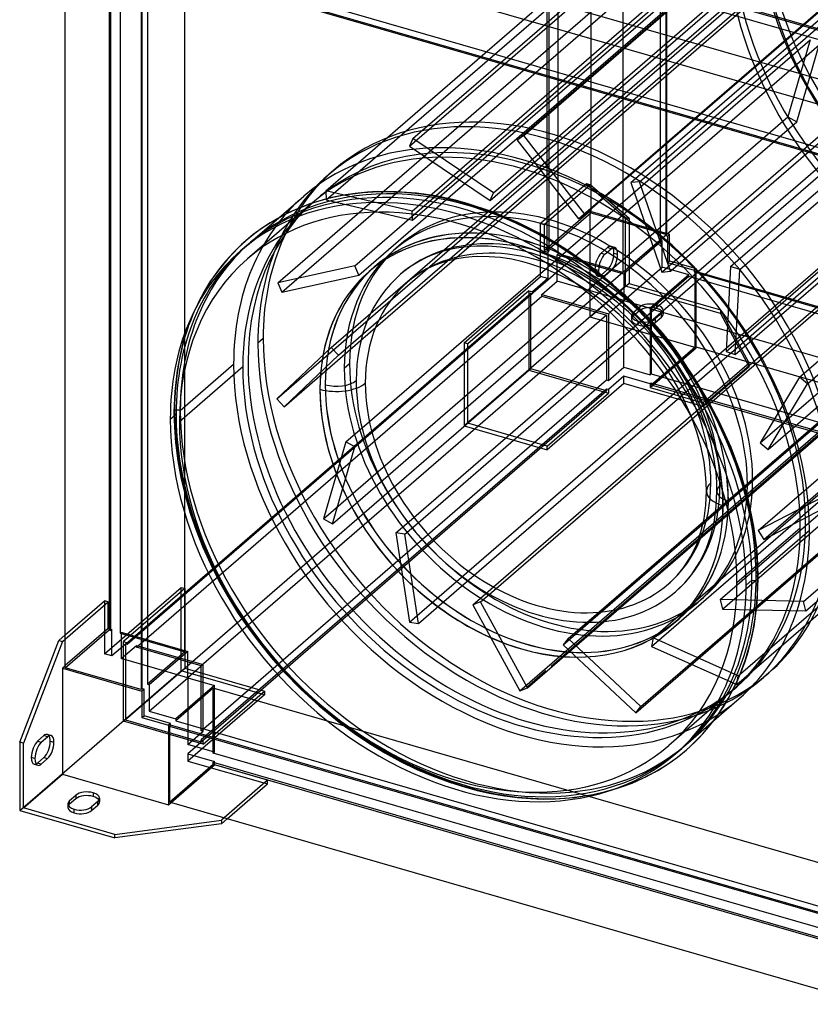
# Model space of a CAD drawing. Header units: millimetres. Extents: x -362 to 362, y -406 to 387.
# Tile 1 of 3: x -362 to 13, y -371 to 95. Entities that reach past the tile are written whole.
import ezdxf

# ---------------------------------------------------------------- set-up
doc = ezdxf.new("R2010")
doc.units = ezdxf.units.MM
doc.layers.add('MAIN-1', color=7, linetype='Continuous')
doc.layers.add('MAIN-2', color=7, linetype='Continuous')

msp = doc.modelspace()

# ---------------------------------------------------------------- linework, layer by layer
at = {"layer": 'MAIN-1'}
for p, q in [((-270.03, 173.79), (61.78, 78.01)), ((41.28, 59.96), (-290.78, 155.82)), ((-340.14, -211.85), (-340.14, 120.13)), ((-290.78, 119.88), (41.28, 24.02)), ((-304.2, 109.75), (-304.2, -222.22)), ((-303.7, -221.79), (-303.7, 109.76)), ((-239.01, 1.36), (-227.11, 11.67)), ((-219, 9.61), (-224.28, 7.93)), ((-213.8, 10.97), (-219, 9.61)), ((-208.4, 12.08), (-213.8, 10.97)), ((-202.82, 12.93), (-208.4, 12.08)), ((-197.05, 13.51), (-202.82, 12.93)), ((-192.28, 13.78), (-197.05, 13.51)), ((-183.18, 13.75), (-192.28, 13.78)), ((-173.71, 13.03), (-183.18, 13.75)), ((-164.62, 11.7), (-173.71, 13.03)), ((-155.29, 9.7), (-164.62, 11.7)), ((-149.7, 8.2), (-155.29, 9.7)), ((-229.35, 6), (-234.22, 3.83)), ((-224.28, 7.93), (-229.35, 6)), ((-137.76, 4.24), (-149.7, 8.2)), ((-238.89, 1.43), (-243.09, -1.03)), ((-234.22, 3.83), (-238.89, 1.43)), ((-125.72, -0.82), (-137.76, 4.24)), ((-247.11, -3.67), (-250.97, -6.51)), ((-243.09, -1.03), (-247.11, -3.67)), ((-114.04, -6.78), (-125.72, -0.82)), ((-250.97, -6.51), (-254.66, -9.55)), ((-102.51, -13.74), (-114.04, -6.78)), ((-258.26, -12.84), (-263.36, -18.18)), ((-254.67, -9.55), (-258.26, -12.84)), ((-257.11, -14.31), (-254.36, -11.93)), ((-91.44, -21.52), (-102.51, -13.74)), ((-263.36, -18.18), (-268.09, -24)), ((-193.16, -50.59), (-155.92, -18.35)), ((-156.59, -18.5), (-159.4, -19.22)), ((-153.65, -17.9), (-156.59, -18.5)), ((-150.58, -17.44), (-153.65, -17.9)), ((-147.43, -17.14), (-150.58, -17.44)), ((-144.73, -17), (-147.43, -17.14)), ((-139.4, -17.05), (-144.73, -17)), ((-133.98, -17.5), (-139.4, -17.05)), ((-128.66, -18.31), (-133.98, -17.5)), ((-123.45, -19.46), (-128.66, -18.31)), ((-196.08, -95.22), (-112.61, -22.93)), ((-191.7, -47.27), (-159.27, -19.18)), ((-167.45, -22.25), (-169.89, -23.5)), ((-164.89, -21.12), (-167.45, -22.25)), ((-162.21, -20.11), (-164.89, -21.12)), ((-159.4, -19.22), (-162.21, -20.11)), ((-120.03, -20.4), (-123.45, -19.46)), ((-112.53, -22.96), (-120.03, -20.4)), ((-105.26, -26.09), (-112.53, -22.96)), ((-80.74, -30.17), (-91.44, -21.52)), ((-268.09, -24), (-271.59, -29.02)), ((-196.23, -24.08), (-196.18, -24.04)), ((-194.92, -100.17), (-107.96, -24.85)), ((-176.14, -27.6), (-178.04, -29.16)), ((-174.15, -26.14), (-176.14, -27.6)), ((-172.07, -24.77), (-174.15, -26.14)), ((-169.89, -23.5), (-172.07, -24.77)), ((-98.15, -29.81), (-105.26, -26.09)), ((-271.59, -29.02), (-274.81, -34.36)), ((-70.62, -39.54), (-80.74, -30.17)), ((-274.81, -34.36), (-278.93, -42.55)), ((-187.2, -120.77), (-89.84, -36.45)), ((-95.43, -41.3), (-83.7, -44.69)), ((-94.68, -40.65), (-82.83, -44.07)), ((-61.08, -49.62), (-70.62, -39.54)), ((-83.7, -44.69), (-182.17, -129.96)), ((-83.7, -44.69), (-83.7, -61.56)), ((-82.05, -43.39), (-82.83, -44.07)), ((-82.83, -44.07), (-82.83, -60.81)), ((-75.58, -54.53), (-75.58, -49.74)), ((-52.21, -60.3), (-61.08, -49.62)), ((-174.95, -140.59), (-73.08, -52.36)), ((-172.97, -143.13), (-70.89, -54.72)), ((-44.1, -71.49), (-52.21, -60.3)), ((-256.07, -69.26), (-286.07, -95.24)), ((-41.7, -75.13), (-44.1, -71.49)), ((-35.69, -85.04), (-41.7, -75.13)), ((-146.41, -167.93), (-49, -83.57)), ((-30.33, -95.13), (-35.69, -85.04)), ((-137.33, -173.56), (-43.74, -92.51)), ((-40.96, -100.14), (-43.53, -92.88)), ((-136.03, -174.27), (-43.16, -93.84)), ((-24.75, -107.47), (-30.33, -95.13)), ((-38.94, -107.47), (-40.96, -100.14)), ((-37.56, -114.45), (-38.94, -107.47)), ((-20.18, -119.84), (-24.75, -107.47)), ((-36.83, -120.1), (-37.56, -114.45)), ((-36.53, -124.2), (-36.83, -120.1)), ((-16.53, -132.47), (-20.18, -119.84)), ((-36.43, -128.17), (-36.53, -124.2)), ((-36.72, -134.87), (-36.43, -128.17)), ((-37.55, -141.09), (-36.72, -134.87)), ((-13.95, -144.88), (-16.53, -132.47)), ((-87.42, -185.54), (-37.84, -142.6)), ((-39.04, -147.47), (-38.22, -144.36)), ((-38.22, -144.36), (-37.55, -141.09)), ((-39.97, -150.43), (-39.04, -147.47)), ((-12.58, -155.08), (-13.95, -144.88)), ((12.4, -146.76), (-11.86, -167.77)), ((-41.69, -154.79), (-41.03, -153.23)), ((-41.03, -153.23), (-39.97, -150.43)), ((-43.91, -159.23), (-41.69, -154.79)), ((-12.03, -162.38), (-12.58, -155.08)), ((-47.39, -164.61), (-46.42, -163.25)), ((-46.42, -163.25), (-43.91, -159.23)), ((-11.85, -169.5), (-12.03, -162.38)), ((-50.35, -168.19), (-47.39, -164.61)), ((-54.3, -172.05), (-53.58, -171.41)), ((-53.58, -171.41), (-50.35, -168.19)), ((-14.85, -170.36), (-17.6, -172.74)), ((-12.36, -181.22), (-11.85, -169.5)), ((-13.84, -192.28), (-12.36, -181.22)), ((-51.86, -190.77), (-51.82, -190.74)), ((-15.05, -198.18), (-13.84, -192.28)), ((-361.74, -247.04), (-343.24, -198.97)), ((-341.51, -199.47), (-360.01, -247.54)), ((-343.24, -198.97), (-340.14, -196.29)), ((-343.24, -198.97), (-341.51, -199.47)), ((-341.51, -199.47), (-340.14, -198.29)), ((-16.53, -203.86), (-15.05, -198.18)), ((-18.26, -209.31), (-16.53, -203.86)), ((-20.22, -214.53), (-18.26, -209.31)), ((-340.14, -210.85), (-341.51, -212.03)), ((-341.51, -212.03), (-341.51, -262.26)), ((-341.51, -212.03), (-303.83, -222.91)), ((-304.2, -222.22), (-340.14, -211.85)), ((-21.47, -217.45), (-20.22, -214.53)), ((-25.66, -225.84), (-21.47, -217.45)), ((-303.7, -221.79), (-304.2, -222.22)), ((-302.83, -222.04), (-303.83, -222.91)), ((-303.83, -222.91), (-303.83, -235.46)), ((-302.83, -222.04), (-303.7, -221.79)), ((-302.83, -234.6), (-302.83, -222.04)), ((-32.83, -236.78), (-20.89, -226.45)), ((-30.48, -233.56), (-25.66, -225.84)), ((-303.83, -235.46), (-302.83, -234.6)), ((-303.83, -235.46), (-291.28, -239.09)), ((-290.28, -238.22), (-302.83, -234.6)), ((-38.1, -243.14), (-32.36, -236.17)), ((-32.36, -236.17), (-30.48, -233.56)), ((-290.28, -238.22), (-291.28, -239.09)), ((-291.28, -239.09), (-291.28, -276.76)), ((-290.28, -239.09), (-290.78, -239.52)), ((-290.78, -239.52), (-290.78, -275.46)), ((-290.78, -239.52), (41.28, -335.38)), ((-290.28, -239.09), (-290.28, -238.22)), ((41.53, -334.87), (-290.28, -239.09)), ((-360.01, -247.54), (-361.74, -247.04)), ((-361.74, -247.04), (-361.74, -279.51)), ((-351.51, -247.1), (-348.51, -244.51)), ((-347.24, -246.6), (-345.51, -247.1)), ((-44.42, -249.44), (-38.1, -243.14)), ((-360.01, -278.28), (-360.01, -247.54)), ((-50.89, -252.43), (-48.14, -250.05)), ((-50.11, -254.17), (-45.83, -250.69)), ((-45.84, -250.7), (-44.42, -249.44)), ((-353.24, -257), (-350.24, -254.4)), ((-348.51, -254.9), (-351.51, -257.5)), ((-350.24, -254.4), (-348.51, -254.9)), ((-54.59, -257.39), (-50.11, -254.17)), ((-351.51, -257.5), (-353.24, -257)), ((-63.15, -262.5), (-59.49, -260.46)), ((-59.49, -260.46), (-54.59, -257.39)), ((-360.01, -278.28), (-341.51, -262.26)), ((-341.51, -262.26), (-291.28, -276.76)), ((-71.65, -266.45), (-66.6, -264.22)), ((-66.6, -264.22), (-63.15, -262.5)), ((-81.97, -269.99), (-76.71, -268.34)), ((-76.71, -268.34), (-71.65, -266.45)), ((-338.08, -274.79), (-335.08, -272.2)), ((-335.08, -273.93), (-338.08, -276.53)), ((-338.08, -276.53), (-338.08, -274.79)), ((-335.08, -272.2), (-335.08, -273.93)), ((-324.69, -275.2), (-327.69, -277.79)), ((-326.89, -271.1), (-326.89, -272.83)), ((-361.74, -279.51), (-316.7, -292.51)), ((-316.7, -290.78), (-360.01, -278.28)), ((-291.28, -276.76), (-290.03, -275.68)), ((41.28, -371.32), (-290.78, -275.46)), ((-316.7, -290.78), (-266.16, -284.01)), ((-264.91, -282.93), (-266.16, -284.01)), ((-266.16, -285.74), (-263.41, -283.36)), ((-266.16, -284.01), (-266.16, -285.74)), ((-266.16, -285.74), (-316.7, -292.51)), ((-316.7, -292.51), (-316.7, -290.78))]:
    msp.add_line(p, q, dxfattribs=at)
for centre, major_axis, ratio, start_param, end_param in [((-124, -107.39), (103.11, -119.06), 0.75, 0.713724, 3.141593), ((-150.25, -130.12), (-104.42, 120.57), 0.75, -2.427868, -0.000059), ((-151.25, -130.99), (-103.11, 119.06), 0.75, -2.427868, 0), ((-154, -133.37), (-103.11, 119.06), 0.75, -2.427868, 0), ((-154, -133.37), (99.83, -115.28), 0.75, 0.713724, 3.141593), ((-124.05, -107.43), (-72.18, 83.35), 0.75, -0.793766, 0), ((-124, -107.39), (72.18, -83.35), 0.75, 2.350403, 3.141593), ((-124, -107.39), (99.83, -115.28), 0.75, -2.967215, -2.427868), ((-154, -133.37), (-103.11, 119.06), 0.75, 0, 0.713724), ((-154, -133.37), (99.83, -115.28), 0.75, -3.141592, -2.427868), ((-124.05, -107.43), (-72.18, 83.35), 0.75, 0, 0.713724), ((-116.17, -100.61), (-61.87, 71.44), 0.75, -0.000059, 0.713724), ((-124, -107.39), (99.83, -115.28), 0.75, -2.427868, -0.174377), ((-211.66, -73.04), (-15.75, 0), 0.5, 1.047198, 2.617994), ((-116.17, -100.61), (-61.87, 71.44), 0.75, 0.713724, 3.141533), ((-124.05, -107.43), (-72.18, 83.35), 0.75, 0.713724, 2.284521), ((-154, -133.37), (-103.11, 119.06), 0.75, 0.713724, 3.141593), ((-154, -133.37), (99.83, -115.28), 0.75, -2.427868, 0), ((-124, -107.39), (72.18, -83.35), 0.75, 0, 0.79119), ((-20.68, -128.17), (-15.75, 0), 0.5, -0.000036, 1.047198), ((-124.05, -107.43), (-72.18, 83.35), 0.75, -2.427868, -2.347827), ((-124.05, -107.43), (-72.18, 83.35), 0.75, -3.141592, -2.427868), ((-124, -107.39), (103.11, -119.06), 0.75, 0, 0.713724), ((-154, -133.37), (99.83, -115.28), 0.75, 0, 0.713724), ((-151.25, -130.99), (-103.11, 119.06), 0.75, -3.141592, -2.427868), ((-150.25, -130.12), (-104.42, 120.57), 0.75, -3.141593, -2.427868), ((-13.85, -169.5), (-2, 0), 0.5, 1.047198, 2.617994), ((-13.85, -169.5), (-2, 0), 0.5, 2.617994, 3.141557), ((-154, -133.37), (-103.11, 119.06), 0.75, -3.141592, -2.427868), ((-124.05, -107.43), (-72.18, 83.35), 0.75, 2.284521, 3.141593), ((-351.51, -252.3), (1.66, 5.76), 0.433013, 0.588003, 2.158799), ((-350.24, -249.2), (-1.66, -5.76), 0.433013, 0.588003, 2.158799), ((-348.51, -249.7), (1.66, 5.76), 0.433013, 0.000007, 0.588003), ((-348.51, -249.7), (1.66, 5.76), 0.433013, -2.55359, -0.982794), ((-350.24, -249.2), (-1.66, -5.76), 0.433013, 2.158799, 2.787097), ((-348.51, -249.7), (1.66, 5.76), 0.433013, -0.982794, 0.000007), ((-351.51, -252.3), (1.66, 5.76), 0.433013, 2.158799, 3.141599), ((-353.24, -251.8), (-1.66, -5.76), 0.433013, 0.354496, 0.588003), ((-351.51, -252.3), (1.66, 5.76), 0.433013, -3.141586, -2.55359), ((-329.89, -273.7), (-6, 0), 0.5, -2.094395, -0.523599), ((-332.89, -276.29), (-6, 0), 0.5, -0.523599, -0.000094), ((-329.89, -275.43), (6, 0), 0.5, 1.047198, 2.617994), ((-329.89, -273.7), (-6, 0), 0.5, 3.141499, 4.18879), ((-329.89, -275.43), (6, 0), 0.5, 0.292994, 1.047198), ((-329.89, -273.7), (-6, 0), 0.5, 2.617994, 3.141499), ((-332.89, -276.29), (-6, 0), 0.5, -0.000094, 1.047198), ((-332.89, -278.03), (6, 0), 0.5, 2.617994, 2.8486), ((-332.89, -276.29), (-6, 0), 0.5, 1.047198, 2.617994)]:
    msp.add_ellipse(centre, major_axis=major_axis, ratio=ratio, start_param=start_param, end_param=end_param, dxfattribs=at)
at = {"layer": 'MAIN-2'}
for p, q in [((-91.14, 336.35), (-91.14, 3.79)), ((-58.2, -9.18), (-58.2, 323.37)), ((-55.7, 325.54), (-55.7, -7.01)), ((-55.2, -6.58), (-55.2, 325.97)), ((-111.89, -14.18), (-111.89, 318.38)), ((-111.02, 318.13), (-111.02, -14.43)), ((-106.69, -15.68), (-106.69, 316.88)), ((-75.95, 308), (-75.95, -24.55)), ((-175.48, 38.91), (44.52, 229.43)), ((-126, 38.23), (94, 228.76)), ((-122.94, 40.41), (97.06, 230.93)), ((-177.03, 35.31), (42.97, 225.84)), ((-72.2, 18.07), (147.8, 208.59)), ((-68.15, 18.45), (151.85, 208.98)), ((-216.7, 14.21), (3.3, 204.74)), ((-137.28, 13.22), (82.72, 203.74)), ((-216.48, 9.82), (3.52, 200.35)), ((-138.83, 9.62), (81.17, 200.15)), ((-175.84, 4.56), (44.16, 195.08)), ((-97.06, 0.94), (122.94, 191.47)), ((-94, 3.12), (126, 193.65)), ((-175.61, 0.17), (44.39, 190.69)), ((62.53, 76.92), (-270.03, 172.92)), ((-270.03, 168.59), (62.53, 72.59)), ((-203.02, -21.37), (16.98, 169.16)), ((-24.93, -21.7), (195.07, 168.83)), ((-201.05, -25.79), (18.95, 164.73)), ((-57.53, -24.37), (162.47, 166.16)), ((-53.49, -23.99), (166.51, 166.54)), ((-20.61, -23.17), (199.39, 167.35)), ((-239.48, -29.42), (-19.48, 161.11)), ((-237.51, -33.84), (-17.51, 156.68)), ((-319.39, 138.68), (-319.39, -193.88)), ((-318.52, -194.13), (-318.52, 138.43)), ((-314.19, 137.18), (-314.19, -195.38)), ((62.53, 41.85), (-270.03, 137.85)), ((-283.45, -204.25), (-283.45, 128.3)), ((-214.11, -60.06), (5.89, 130.46)), ((-159.27, -19.18), (9.25, 126.76)), ((-27.07, -61.94), (192.93, 128.58)), ((-22.75, -63.42), (197.25, 127.11)), ((44.78, 26.48), (-287.78, 122.48)), ((-290.28, 120.31), (42.28, 24.31)), ((-301.2, 112.93), (-301.2, -219.62)), ((7.62, -74.18), (227.62, 116.35)), ((11.48, -77.26), (231.48, 113.27)), ((-239.86, -84.43), (-19.86, 106.09)), ((-155.92, -18.35), (-16.5, 102.4)), ((-112.61, -22.93), (12.8, 85.68)), ((-10.95, -105.27), (209.05, 85.25)), ((12.8, 85.68), (2.21, 49.21)), ((-107.96, -24.85), (16.98, 83.35)), ((-7.09, -108.35), (212.91, 82.17)), ((6.39, 46.88), (16.98, 83.35)), ((-217.79, -141.32), (2.21, 49.21)), ((-89.84, -36.45), (6.39, 46.88)), ((2.21, 49.21), (6.39, 46.88)), ((-73.08, -52.36), (36.51, 42.55)), ((-70.89, -54.72), (40.79, 41.99)), ((-11.96, -146.88), (208.04, 43.65)), ((-175.48, 38.91), (-177.03, 35.31)), ((-137.28, 13.22), (-175.48, 38.91)), ((-122.94, 40.41), (-126, 38.23)), ((-126, 38.23), (-97.06, 0.94)), ((-94, 3.12), (-122.94, 40.41)), ((-9.23, -151.03), (210.77, 39.5)), ((-177.03, 35.31), (-138.83, 9.62)), ((-213.11, 23.8), (-215.61, 21.63)), ((-175.84, 4.56), (-216.7, 14.21)), ((-216.7, 14.21), (-216.48, 9.82)), ((-93.24, 17.53), (-114.99, -1.3)), ((-113.26, -1.8), (-91.5, 17.03)), ((-93.24, 17.53), (-74.74, 1.51)), ((-91.5, 17.03), (-93.24, 17.53)), ((-73.01, 1.01), (-91.5, 17.03)), ((-68.15, 18.45), (-72.2, 18.07)), ((-72.2, 18.07), (-57.53, -24.37)), ((-53.49, -23.99), (-68.15, 18.45)), ((-216.48, 9.82), (-175.61, 0.17)), ((-138.83, 9.62), (-137.28, 13.22)), ((-43.16, -93.84), (76.57, 9.85)), ((-29.92, -179.55), (190.08, 10.97)), ((9.61, -180.37), (229.61, 10.15)), ((-223.83, 7.89), (-253.83, -18.09)), ((-43.74, -92.51), (72.94, 8.54)), ((-28.8, -184.06), (191.2, 6.46)), ((10.73, -184.88), (230.73, 5.65)), ((-252.36, -10.2), (-239.01, 1.36)), ((-177.09, -190.24), (42.91, 0.29)), ((-175.61, 0.17), (-175.84, 4.56)), ((-91.51, 4.48), (-113.26, -14.36)), ((-111.89, -14.18), (-91.14, 3.79)), ((-97.06, 0.94), (-94, 3.12)), ((-91.51, -45.75), (-91.51, 4.48)), ((-91.51, 4.48), (-53.83, -6.4)), ((-91.14, 3.79), (-55.2, -6.58)), ((-74.74, 1.51), (-73.01, 1.01)), ((-74.74, -30.96), (-74.74, 1.51)), ((-73.01, 1.01), (-73.01, -29.73)), ((-114.99, -26.42), (-114.99, -1.3)), ((-114.99, -1.3), (-113.26, -1.8)), ((-113.26, -1.8), (-113.26, -14.36)), ((-49, -83.57), (47.19, -0.27)), ((-58.2, -9.18), (-75.95, -24.55)), ((-61.72, -197.66), (158.28, -7.13)), ((-57.33, -9.43), (-58.2, -9.18)), ((-55.2, -6.58), (-55.7, -7.01)), ((-55.7, -7.01), (-54.83, -7.26)), ((-53.83, -6.4), (-54.83, -7.26)), ((-54.83, -7.26), (-54.83, -19.82)), ((-53.83, -18.96), (-53.83, -6.4)), ((-37.84, -142.6), (118.13, -7.53)), ((-182.18, -11.92), (-184.68, -14.09)), ((-157.9, -13.67), (-160.93, -14.46)), ((-154.74, -13.02), (-157.9, -13.67)), ((-151.44, -12.51), (-154.74, -13.02)), ((-148.02, -12.17), (-151.44, -12.51)), ((-145.24, -12.01), (-148.02, -12.17)), ((-139.73, -12.03), (-145.24, -12.01)), ((-133.95, -12.47), (-139.73, -12.03)), ((-128.45, -13.27), (-133.95, -12.47)), ((-122.76, -14.48), (-128.45, -13.27)), ((-124.05, -11.94), (-124, -11.9)), ((-104.23, -201.01), (115.77, -10.48)), ((-83.24, -12.78), (-86.24, -15.38)), ((-84.51, -15.88), (-81.51, -13.28)), ((-81.51, -13.28), (-83.24, -12.78)), ((-79.84, -12.71), (-81.57, -12.21)), ((-57.33, -9.43), (-75.58, -25.23)), ((-62.4, -201.74), (157.6, -11.21)), ((-57.33, -21.99), (-57.33, -9.43)), ((-169.7, -17.79), (-172.36, -19.16)), ((-166.91, -16.54), (-169.7, -17.79)), ((-163.99, -15.43), (-166.91, -16.54)), ((-160.93, -14.46), (-163.99, -15.43)), ((-119.15, -15.45), (-122.76, -14.48)), ((-111.7, -17.92), (-119.15, -15.45)), ((-113.26, -14.36), (-111.52, -14.86)), ((-111.02, -14.43), (-111.89, -14.18)), ((-104.12, -21.1), (-111.7, -17.92)), ((-111.02, -14.43), (-111.52, -14.86)), ((-111.52, -14.86), (-111.52, -27.42)), ((-107.19, -16.11), (-106.69, -15.68)), ((-107.19, -16.11), (-75.58, -25.23)), ((-107.19, -28.67), (-107.19, -16.11)), ((-75.95, -24.55), (-106.69, -15.68)), ((-86.24, -15.38), (-84.51, -15.88)), ((-80.24, -15.38), (-78.51, -15.88)), ((-203.02, -21.37), (-239.48, -29.42)), ((-201.05, -25.79), (-203.02, -21.37)), ((-193.67, -21.89), (-193.71, -21.93)), ((-177.04, -22.06), (-179.22, -23.66)), ((-174.75, -20.55), (-177.04, -22.06)), ((-172.36, -19.16), (-174.75, -20.55)), ((110, -20.68), (-110, -211.2)), ((-110, -211.2), (110, -20.68)), ((-110, -211.2), (110, -20.68)), ((-110, -211.2), (110, -20.68)), ((-96.73, -24.88), (-104.12, -21.1)), ((-87.51, -23.67), (-89.24, -23.17)), ((-86.24, -25.77), (-83.24, -23.17)), ((-83.24, -23.17), (-81.51, -23.67)), ((-75.58, -37.79), (-57.33, -21.99)), ((-44.78, -25.61), (-57.33, -21.99)), ((-54.83, -19.82), (-53.83, -18.96)), ((-54.83, -19.82), (-42.28, -23.45)), ((-53.83, -18.96), (-41.28, -22.58)), ((-41.28, -22.58), (-42.28, -23.45)), ((-41.28, -60.25), (-41.28, -22.58)), ((-24.93, -21.7), (-27.07, -61.94)), ((-20.61, -23.17), (-24.93, -21.7)), ((-22.75, -63.42), (-20.61, -23.17)), ((-237.51, -33.84), (-201.05, -25.79)), ((-179.22, -23.66), (-181.31, -25.38)), ((-151.24, -57.81), (-114.99, -26.42)), ((-111.52, -27.42), (-118.77, -33.7)), ((-111.52, -27.42), (-114.99, -26.42)), ((-89.39, -29.31), (-96.73, -24.88)), ((-86.17, -26.84), (-87.9, -26.34)), ((-84.51, -26.27), (-86.24, -25.77)), ((-81.51, -23.67), (-84.51, -26.27)), ((-75.58, -25.23), (-75.58, -37.79)), ((-44.78, -25.61), (-63.03, -41.42)), ((-44.78, -26.48), (-62.53, -41.85)), ((-57.53, -24.37), (-53.49, -23.99)), ((-44.78, -26.48), (-44.78, -25.61)), ((287.78, -122.48), (-44.78, -26.48)), ((-42.28, -23.45), (-42.28, -24.31)), ((-41.78, -23.88), (-42.28, -24.31)), ((-42.28, -24.31), (290.28, -120.31)), ((-41.78, -59.82), (-41.78, -23.88)), ((-41.78, -23.88), (290.78, -119.88)), ((-21.31, -215.73), (198.69, -25.2)), ((-239.48, -29.42), (-237.51, -33.84)), ((-74.74, -30.96), (-151.24, -97.21)), ((-124.78, -222.74), (95.22, -32.22)), ((-121.15, -221.43), (98.85, -30.91)), ((-114.44, -34.95), (-107.19, -28.67)), ((-75.58, -37.79), (-107.19, -28.67)), ((-91.09, -34.17), (-98.15, -29.81)), ((-73.01, -29.73), (-91.51, -45.75)), ((-82.53, -34.12), (-89.39, -29.31)), ((-29.7, -43.96), (-74.74, -30.96)), ((-73.01, -29.73), (-29.7, -42.23)), ((-21.98, -219.81), (198.02, -29.28)), ((-311.64, -200.59), (-119.64, -34.31)), ((-118.77, -34.56), (-310.77, -200.84)), ((-306.44, -202.09), (-114.44, -35.81)), ((-120.51, -33.2), (-149.51, -58.31)), ((-120.51, -33.2), (-120.51, -70.87)), ((-120.51, -33.2), (-118.77, -33.7)), ((-119.64, -70.25), (-119.64, -34.31)), ((-119.64, -34.31), (-118.77, -34.56)), ((-118.77, -33.7), (-118.77, -34.56)), ((-114.44, -34.95), (-94.68, -40.65)), ((-114.44, -35.81), (-114.44, -34.95)), ((-114.44, -35.81), (-95.43, -41.3)), ((-84.28, -39.06), (-91.09, -34.17)), ((-75.88, -39.46), (-82.53, -34.12)), ((-77.69, -44.51), (-84.28, -39.06)), ((-75.58, -37.79), (-82.05, -43.39)), ((-69.16, -45.64), (-75.88, -39.46)), ((-75.58, -37.79), (-63.03, -41.42)), ((-75.58, -49.74), (-75.58, -37.79)), ((-71.08, -43.57), (-68.08, -40.97)), ((-68.08, -40.97), (-68.08, -42.7)), ((-67.56, -230.25), (152.44, -39.72)), ((-63.03, -41.42), (-63.03, -73.03)), ((-62.53, -41.85), (-62.53, -72.59)), ((270.03, -137.85), (-62.53, -41.85)), ((-59.89, -41.6), (-59.89, -39.87)), ((-278.93, -42.55), (-281.85, -49.83)), ((-41.28, -60.25), (-91.51, -45.75)), ((-71.45, -50.42), (-77.69, -44.51)), ((-71.89, -45.07), (-71.89, -46.8)), ((-68.08, -42.7), (-71.08, -45.3)), ((-71.08, -45.3), (-71.08, -43.57)), ((-69.91, -233.2), (150.09, -42.67)), ((-62.83, -52.31), (-69.16, -45.64)), ((-57.69, -43.97), (-60.69, -46.57)), ((-60.69, -48.3), (-57.69, -45.7)), ((-60.69, -46.57), (-60.69, -48.3)), ((-57.69, -45.7), (-57.69, -43.97)), ((-56.89, -42.47), (-56.89, -44.2)), ((-16.16, -67.5), (-29.7, -42.23)), ((-29.7, -42.23), (-29.7, -43.96)), ((-29.7, -43.96), (-16.16, -69.23)), ((-281.85, -49.83), (-284.39, -57.92)), ((-236.5, -88.13), (-193.16, -50.59)), ((-210.75, -63.76), (-191.7, -47.27)), ((-65.58, -56.77), (-71.45, -50.42)), ((-68.89, -47.66), (-68.89, -49.4)), ((-246.4, -55.89), (-248.9, -58.05)), ((-75.58, -69.4), (-75.58, -54.53)), ((-57.14, -59.17), (-62.83, -52.31)), ((-284.39, -57.92), (-285.95, -64.31)), ((-214.11, -60.06), (-239.86, -84.43)), ((-210.75, -63.76), (-214.11, -60.06)), ((-149.51, -58.31), (-151.24, -57.81)), ((-151.24, -57.81), (-151.24, -97.21)), ((-149.51, -95.98), (-149.51, -58.31)), ((-60.05, -63.62), (-65.58, -56.77)), ((-63.03, -79.09), (-41.28, -60.25)), ((-62.53, -77.79), (-41.78, -59.82)), ((-51.93, -66.36), (-57.14, -59.17)), ((290.78, -155.82), (-41.78, -59.82)), ((-285.95, -64.31), (-287.15, -70.96)), ((-236.5, -88.13), (-210.75, -63.76)), ((-83.7, -61.56), (-83.7, -75.43)), ((-82.83, -60.81), (-82.83, -75.68)), ((-55.79, -69.58), (-60.05, -63.62)), ((-27.07, -61.94), (-22.75, -63.42)), ((-285.65, -89.88), (-260.4, -68.01)), ((-253.57, -67.1), (-253.57, -67.1)), ((-207.98, -69.87), (-205.48, -67.7)), ((-82.83, -75.68), (-75.58, -69.4)), ((-75.58, -69.4), (-63.03, -73.03)), ((-54.14, -72.12), (-55.79, -69.58)), ((-49.91, -69.45), (-51.93, -66.36)), ((-46.32, -75.43), (-49.91, -69.45)), ((-16.16, -67.5), (-37.91, -86.34)), ((-16.16, -69.23), (-37.91, -88.07)), ((-16.16, -69.23), (-16.16, -67.5)), ((-119.64, -70.25), (-311.64, -236.53)), ((-287.15, -70.96), (-288.29, -80.86)), ((-120.51, -70.87), (-149.51, -95.98)), ((-120.51, -70.87), (-82.83, -81.74)), ((-83.7, -80.63), (-119.64, -70.25)), ((-75.58, -73.73), (-82.83, -80.01)), ((-75.58, -77.2), (-75.58, -73.73)), ((-63.03, -77.36), (-75.58, -73.73)), ((-63.03, -73.03), (-62.53, -72.59)), ((-62.53, -72.59), (270.03, -168.59)), ((-50.18, -78.77), (-54.14, -72.12)), ((7.62, -74.18), (-10.95, -105.27)), ((11.48, -77.26), (7.62, -74.18)), ((-275.7, -241.71), (-83.7, -75.43)), ((-216.97, -77.66), (-217.02, -77.7)), ((-75.58, -77.2), (-111.83, -108.59)), ((-83.7, -75.43), (-82.83, -75.68)), ((-37.91, -88.07), (-75.58, -77.2)), ((-62.53, -76.92), (-63.03, -77.36)), ((-63.03, -77.36), (-63.03, -79.09)), ((-63.03, -79.09), (-37.91, -86.34)), ((-62.53, -76.92), (-62.53, -77.79)), ((270.03, -172.92), (-62.53, -76.92)), ((-62.53, -77.79), (270.03, -173.79)), ((-46.91, -85.14), (-50.18, -78.77)), ((-43.11, -81.5), (-46.32, -75.43)), ((-7.09, -108.35), (11.48, -77.26)), ((-288.29, -80.86), (-288.65, -90.75)), ((-83.7, -79.76), (-275.7, -246.04)), ((-275.7, -246.9), (-83.7, -80.63)), ((-111.83, -106.86), (-82.83, -81.74)), ((-82.83, -80.01), (-83.7, -79.76)), ((-83.7, -79.76), (-83.7, -80.63)), ((-82.83, -80.01), (-82.83, -81.74)), ((-39.55, -89.36), (-43.11, -81.5)), ((-239.86, -84.43), (-236.5, -88.13)), ((-43.53, -92.88), (-46.91, -85.14)), ((-37.91, -86.34), (-37.91, -88.07)), ((-290.4, -93.99), (-287.65, -91.61)), ((-288.65, -90.75), (-288.47, -97.86)), ((-36.65, -97.21), (-39.55, -89.36)), ((-288.47, -97.86), (-287.92, -105.16)), ((-207.2, -104.85), (-196.08, -95.22)), ((-151.24, -97.21), (-111.83, -108.59)), ((-111.83, -106.86), (-149.51, -95.98)), ((-34.35, -105.18), (-36.65, -97.21)), ((-203.02, -107.18), (-194.92, -100.17)), ((-287.92, -105.16), (-286.81, -113.77)), ((-207.2, -104.85), (-217.79, -141.32)), ((-213.61, -143.65), (-203.02, -107.18)), ((-203.02, -107.18), (-207.2, -104.85)), ((-111.83, -108.59), (-111.83, -106.86)), ((-32.73, -112.95), (-34.35, -105.18)), ((-10.95, -105.27), (-7.09, -108.35)), ((-286.81, -113.77), (-285.18, -122.55)), ((-31.87, -119.43), (-32.73, -112.95)), ((-213.61, -143.65), (-187.2, -120.77)), ((-31.54, -123.87), (-31.87, -119.43)), ((-285.18, -122.55), (-283.26, -130.51)), ((-31.43, -128.17), (-31.54, -123.87)), ((-14.52, -122.83), (-17.02, -124.99)), ((-283.26, -130.51), (-280.92, -138.54)), ((-182.17, -129.96), (-275.7, -210.96)), ((-31.75, -135.35), (-31.43, -128.17)), ((19.84, -130.31), (-11.96, -146.88)), ((-26.07, -132.82), (-26.03, -132.78)), ((-9.23, -151.03), (22.57, -134.46)), ((-280.92, -138.54), (-278.15, -146.61)), ((-32.64, -142.04), (-31.75, -135.35)), ((-217.79, -141.32), (-213.61, -143.65)), ((-183.49, -147.98), (-174.95, -140.59)), ((-179.21, -148.53), (-172.97, -143.13)), ((-33.37, -145.54), (-32.64, -142.04)), ((10.57, -143.35), (10.57, -143.35)), ((-278.15, -146.61), (-274.95, -154.7)), ((-179.21, -148.53), (-183.49, -147.98)), ((-183.49, -147.98), (-177.09, -190.24)), ((-172.81, -190.8), (-179.21, -148.53)), ((-35.25, -152.08), (-34.24, -148.89)), ((-34.24, -148.89), (-33.37, -145.54)), ((-21.93, -171.49), (8.07, -145.51)), ((-11.96, -146.88), (-9.23, -151.03)), ((-36.4, -155.12), (-35.25, -152.08)), ((-274.95, -154.7), (-271.41, -162.54)), ((-39.56, -161.69), (-37.13, -156.85)), ((-37.13, -156.85), (-36.4, -155.12)), ((-271.41, -162.54), (-267.49, -170.33)), ((-42.31, -166.1), (-39.56, -161.69)), ((-172.81, -190.8), (-146.41, -167.93)), ((-46.65, -171.56), (-43.39, -167.6)), ((-43.39, -167.6), (-42.31, -166.1)), ((-11.86, -167.77), (-12.85, -168.63)), ((-267.49, -170.33), (-263.17, -178.03)), ((-50.23, -175.12), (-46.65, -171.56)), ((-321.49, -205.25), (-285.24, -173.86)), ((-283.51, -174.36), (-312.51, -199.47)), ((-285.24, -213.26), (-285.24, -173.86)), ((-285.24, -173.86), (-283.51, -174.36)), ((-283.51, -174.36), (-283.51, -212.03)), ((-147.06, -181.99), (-137.33, -173.56)), ((-143.43, -180.68), (-136.03, -174.27)), ((-51.03, -175.83), (-50.23, -175.12)), ((-340.14, -196.29), (-321.49, -180.14)), ((-340.14, -198.29), (-319.76, -180.64)), ((-321.49, -180.14), (-321.49, -205.25)), ((-319.76, -180.64), (-321.49, -180.14)), ((-319.76, -193.19), (-319.76, -180.64)), ((-263.17, -178.03), (-258.49, -185.59)), ((-143.43, -180.68), (-147.06, -181.99)), ((-121.15, -221.43), (-143.43, -180.68)), ((-37.82, -178.6), (-40.32, -180.77)), ((9.61, -180.37), (-29.92, -179.55)), ((-29.92, -179.55), (-28.8, -184.06)), ((10.73, -184.88), (9.61, -180.37)), ((-258.49, -185.59), (-253.5, -192.93)), ((-147.06, -181.99), (-124.78, -222.74)), ((-101.87, -198.05), (-87.42, -185.54)), ((-28.8, -184.06), (10.73, -184.88)), ((-177.09, -190.24), (-172.81, -190.8)), ((-49.33, -188.56), (-49.38, -188.59)), ((-319.76, -193.19), (-340.14, -210.85)), ((-340.14, -211.85), (-319.39, -193.88)), ((-319.76, -193.19), (-318.02, -193.69)), ((-319.39, -193.88), (-318.52, -194.13)), ((-318.02, -193.69), (-318.52, -194.13)), ((-318.02, -206.25), (-318.02, -193.69)), ((-314.19, -195.38), (-313.69, -194.94)), ((-314.19, -195.38), (-283.45, -204.25)), ((-313.69, -194.94), (-282.08, -204.07)), ((-313.69, -194.94), (-313.69, -207.5)), ((-253.5, -192.93), (-248.18, -200.08)), ((-310.77, -199.97), (-318.02, -206.25)), ((-312.51, -237.14), (-312.51, -199.47)), ((-312.51, -199.47), (-310.77, -199.97)), ((-310.77, -200.84), (-311.64, -200.59)), ((-311.64, -200.59), (-311.64, -236.53)), ((-310.77, -200.84), (-310.77, -199.97)), ((-248.18, -200.08), (-242.55, -207.02)), ((-101.87, -198.05), (-104.23, -201.01)), ((-67.56, -230.25), (-101.87, -198.05)), ((-61.72, -197.66), (-62.4, -201.74)), ((-21.31, -215.73), (-61.72, -197.66)), ((-318.02, -206.25), (-321.49, -205.25)), ((-313.69, -207.5), (-306.44, -201.22)), ((-306.44, -201.22), (-306.44, -202.09)), ((-306.44, -201.22), (-274.83, -210.35)), ((-275.7, -210.96), (-306.44, -202.09)), ((-283.45, -204.25), (-301.2, -219.62)), ((-282.08, -204.07), (-300.33, -219.87)), ((-282.08, -216.63), (-282.08, -204.07)), ((-124, -202.87), (-124.05, -202.91)), ((-104.23, -201.01), (-69.91, -233.2)), ((-62.4, -201.74), (-21.98, -219.81)), ((-282.08, -216.63), (-313.69, -207.5)), ((-242.55, -207.02), (-236.62, -213.72)), ((-361.74, -279.51), (-285.24, -213.26)), ((-312.51, -237.14), (-283.51, -212.03)), ((-245.83, -224.64), (-285.24, -213.26)), ((-283.51, -212.03), (-245.83, -222.9)), ((-274.83, -210.35), (-282.08, -216.63)), ((-275.7, -241.71), (-275.7, -210.96)), ((-274.83, -241.96), (-274.83, -210.35)), ((-236.62, -213.72), (-228.44, -222.11)), ((-112.5, -213.37), (-121.5, -221.16)), ((-121.5, -221.16), (-112.5, -213.37)), ((-121.5, -221.16), (-112.5, -213.37)), ((-121.5, -221.16), (-112.5, -213.37)), ((-6.89, -214.32), (-9.39, -216.49)), ((-300.33, -232.43), (-282.08, -216.63)), ((-282.08, -216.63), (-269.53, -220.25)), ((-282.08, -216.63), (-282.08, -248.24)), ((-21.98, -219.81), (-21.31, -215.73)), ((-301.2, -219.62), (-300.33, -219.87)), ((-300.33, -219.87), (-300.33, -232.43)), ((-269.53, -220.25), (-287.78, -236.06)), ((-270.03, -221.55), (-287.78, -236.92)), ((-274.83, -248.02), (-245.83, -222.9)), ((-270.03, -252.29), (-270.03, -221.55)), ((62.53, -317.55), (-270.03, -221.55)), ((-269.53, -251.86), (-269.53, -220.25)), ((-245.83, -222.9), (-245.83, -224.64)), ((-228.44, -222.11), (-219.9, -229.95)), ((-124.78, -222.74), (-121.15, -221.43)), ((-24.16, -222.67), (-54.17, -248.65)), ((-245.83, -224.64), (-282.08, -256.03)), ((-300.33, -232.43), (-287.78, -236.06)), ((-219.9, -229.95), (-210.46, -237.66)), ((-69.91, -233.2), (-67.56, -230.25)), ((-274.83, -248.02), (-312.51, -237.14)), ((-311.64, -236.53), (-275.7, -246.9)), ((-287.78, -236.06), (-287.78, -236.92)), ((-287.78, -236.92), (44.78, -332.92)), ((-210.46, -237.66), (-203.33, -242.89)), ((-46.14, -248.31), (-32.83, -236.78)), ((-282.08, -248.24), (-274.83, -241.96)), ((-274.83, -241.96), (-275.7, -241.71)), ((-350.24, -244.01), (-353.24, -246.6)), ((-353.24, -246.6), (-351.51, -247.1)), ((-348.51, -244.51), (-350.24, -244.01)), ((-348.57, -243.44), (-346.84, -243.94)), ((-274.83, -246.29), (-282.08, -252.57)), ((-275.7, -246.9), (-275.7, -246.04)), ((-275.7, -246.04), (-274.83, -246.29)), ((-274.83, -248.02), (-274.83, -246.29)), ((-203.33, -242.89), (-196.07, -247.74)), ((-269.53, -251.86), (-282.08, -248.24)), ((-270.03, -252.29), (-269.53, -251.86)), ((-196.07, -247.74), (-188.71, -252.19)), ((-354.51, -254.9), (-356.24, -254.4)), ((-282.08, -252.57), (-269.53, -256.19)), ((-282.08, -252.57), (-282.08, -256.03)), ((-282.08, -256.03), (-244.41, -266.91)), ((62.53, -348.29), (-270.03, -252.29)), ((-269.53, -256.19), (-270.03, -256.62)), ((-269.53, -257.92), (-269.53, -256.19)), ((-188.71, -252.19), (-181.27, -256.24)), ((-181.27, -256.24), (-173.55, -259.99)), ((-354.9, -257.56), (-353.17, -258.07)), ((-290.78, -275.46), (-270.03, -257.49)), ((-290.03, -275.68), (-269.53, -257.92)), ((-270.03, -256.62), (62.53, -352.62)), ((-270.03, -257.49), (-270.03, -256.62)), ((-270.03, -257.49), (62.53, -353.49)), ((-244.41, -265.17), (-269.53, -257.92)), ((-173.55, -259.99), (-165.83, -263.28)), ((-244.41, -265.17), (-264.91, -282.93)), ((-244.41, -266.91), (-244.41, -265.17)), ((-165.83, -263.28), (-158.14, -266.13)), ((-263.41, -283.36), (-244.41, -266.91)), ((-158.14, -266.13), (-150.59, -268.5)), ((-150.59, -268.5), (-144.97, -270)), ((-144.97, -270), (-138.47, -271.45)), ((-90.25, -271.97), (-81.97, -269.99)), ((-324.69, -276.93), (-324.69, -275.2)), ((-323.89, -273.7), (-323.89, -275.43)), ((-138.47, -271.45), (-132.1, -272.57)), ((-132.1, -272.57), (-125.86, -273.37)), ((-125.86, -273.37), (-119.74, -273.87)), ((-119.74, -273.87), (-113.77, -274.08)), ((-113.77, -274.08), (-107.93, -274.01)), ((-107.93, -274.01), (-98.81, -273.31)), ((-98.81, -273.31), (-90.25, -271.97)), ((-338.89, -276.29), (-338.89, -278.03)), ((-335.89, -280.62), (-335.89, -278.89)), ((-327.69, -279.53), (-324.69, -276.93)), ((-327.69, -277.79), (-327.69, -279.53))]:
    msp.add_line(p, q, dxfattribs=at)
for centre, major_axis, ratio, start_param, end_param in [((121.5, 105.22), (99.83, -115.28), 0.75, 0.713724, 3.855317), ((121.5, 105.22), (99.83, -115.28), 0.75, 0.713724, 3.855317), ((112.5, 97.43), (103.11, -119.06), 0.75, 0.713724, 3.141593), ((110, 95.26), (-103.11, 119.06), 0.75, -2.427868, 0), ((150.25, 130.12), (104.42, -120.57), 0.75, -2.427868, -0.000059), ((124, 107.39), (-103.11, 119.06), 0.75, 0.713724, 3.141593), ((124, 107.39), (-99.83, 115.28), 0.75, 0.713724, 3.141593), ((121.5, 105.22), (99.83, -115.28), 0.75, -2.427868, 0.713724), ((121.5, 105.22), (99.83, -115.28), 0.75, -2.427868, 0.713724), ((112.5, 97.43), (103.11, -119.06), 0.75, -2.427868, 0), ((110, 95.26), (-103.11, 119.06), 0.75, 0.713724, 3.141593), ((-110, -95.26), (103.11, -119.06), 0.75, 0.713724, 3.141593), ((-112.5, -97.43), (-103.11, 119.06), 0.75, -2.427868, 0), ((-121.5, -105.22), (-99.83, 115.28), 0.75, -2.427868, 0.713724), ((-121.5, -105.22), (-99.83, 115.28), 0.75, -2.427868, 0.713724), ((-124, -107.39), (99.83, -115.28), 0.75, 0.713724, 3.141593), ((-110, -95.26), (103.11, -119.06), 0.75, -3.141592, -2.427868), ((-149.25, -129.25), (103.11, -119.06), 0.75, 0.713724, 3.141593), ((-112.5, -97.43), (-103.11, 119.06), 0.75, 0, 0.713724), ((-124, -107.39), (103.11, -119.06), 0.75, -3.141592, -2.427868), ((-110, -95.26), (-72.18, 83.34), 0.75, -2.427868, 0), ((-124, -107.39), (99.83, -115.28), 0.75, -3.141592, -2.967215), ((-112.5, -97.43), (72.18, -83.34), 0.75, 0.713724, 3.141593), ((-121.54, -105.26), (-72.17, 83.33), 0.75, -2.427868, 0), ((-121.5, -105.22), (-72.17, 83.33), 0.75, -2.427868, 0), ((-116.17, -100.61), (-65.14, 75.22), 0.75, -2.427868, -0.000059), ((-150.25, -130.12), (-104.42, 120.57), 0.75, 0, 0.713724), ((-151.25, -130.99), (-103.11, 119.06), 0.75, 0, 0.713724), ((-149.25, -129.25), (103.11, -119.06), 0.75, -3.141592, -2.427868), ((-110, -95.26), (-72.18, 83.34), 0.75, 0, 0.713724), ((-116.17, -100.61), (-61.87, 71.44), 0.75, -2.427868, -0.000059), ((-124, -107.39), (72.18, -83.35), 0.75, 2.284521, 2.350403), ((-124.05, -107.43), (-72.18, 83.35), 0.75, -0.857072, -0.793766), ((-124.05, -107.43), (-72.18, 83.35), 0.75, -2.347827, -0.857072), ((-124, -107.39), (72.18, -83.35), 0.75, 0.79119, 2.284521), ((-83.24, -17.97), (-1.66, -5.76), 0.433013, -3.141586, -2.55359), ((-83.24, -17.97), (-1.66, -5.76), 0.433013, 2.158799, 3.141599), ((-81.51, -18.47), (1.66, 5.76), 0.433013, 0.000007, 0.588003), ((-81.51, -18.47), (1.66, 5.76), 0.433013, -0.982794, 0.000007), ((-112.5, -97.43), (72.18, -83.34), 0.75, -3.141592, -2.427868), ((-86.24, -20.57), (-1.66, -5.76), 0.433013, -2.55359, -0.982794), ((-84.51, -21.07), (1.66, 5.76), 0.433013, 0.588003, 2.158799), ((-83.24, -17.97), (-1.66, -5.76), 0.433013, 0.588003, 2.158799), ((-81.51, -18.47), (1.66, 5.76), 0.433013, -2.55359, -0.982794), ((-121.54, -105.26), (-72.17, 83.33), 0.75, 0, 0.713724), ((-121.5, -105.22), (-72.17, 83.33), 0.75, 0, 0.713724), ((-86.24, -20.57), (-1.66, -5.76), 0.433013, -0.982794, 0.000007), ((-124, -107.39), (72.18, -83.35), 0.75, -3.141592, -0.857072), ((-116.17, -100.61), (-65.14, 75.22), 0.75, -0.000059, 0.713724), ((-86.24, -20.57), (-1.66, -5.76), 0.433013, 0.000007, 0.588003), ((-84.51, -21.07), (1.66, 5.76), 0.433013, 2.158799, 3.141599), ((-84.51, -21.07), (1.66, 5.76), 0.433013, -3.141586, -2.55359), ((-62.89, -42.47), (-6, 0), 0.5, -2.094395, -0.523599), ((-62.89, -44.2), (6, 0), 0.5, 1.047198, 2.617994), ((-62.89, -42.47), (-6, 0), 0.5, 3.141499, 4.18879), ((-62.89, -44.2), (6, 0), 0.5, -0.000094, 1.047198), ((-65.89, -45.07), (-6, 0), 0.5, -0.523599, -0.000094), ((-65.89, -45.07), (-6, 0), 0.5, -0.000094, 1.047198), ((-65.89, -46.8), (6, 0), 0.5, 2.617994, 3.141499), ((-65.89, -45.07), (-6, 0), 0.5, 1.047198, 2.617994), ((-62.89, -42.47), (-6, 0), 0.5, 2.617994, 3.141499), ((-62.89, -44.2), (6, 0), 0.5, -0.523599, -0.000094), ((-65.89, -46.8), (6, 0), 0.5, 3.141499, 4.18879), ((-65.89, -46.8), (6, 0), 0.5, -2.094395, -0.523599), ((-110, -95.26), (103.11, -119.06), 0.75, -2.427868, 0), ((-112.5, -97.43), (-103.11, 119.06), 0.75, 0.713724, 3.141593), ((-124, -107.39), (103.11, -119.06), 0.75, -2.427868, 0), ((-121.5, -105.22), (-99.83, 115.28), 0.75, 0.713724, 3.855317), ((-121.5, -105.22), (-99.83, 115.28), 0.75, 0.713724, 3.855317), ((-112.5, -97.43), (72.18, -83.34), 0.75, -2.427868, 0), ((-110, -95.26), (-72.18, 83.34), 0.75, 0.713724, 3.141593), ((-211.66, -73.04), (-10.75, 0), 0.5, 1.049058, 2.617994), ((-121.54, -105.26), (-72.17, 83.33), 0.75, 0.713724, 3.141593), ((-121.5, -105.22), (-72.17, 83.33), 0.75, 0.713724, 3.141593), ((-116.17, -100.61), (-65.14, 75.22), 0.75, 0.713724, 3.141533), ((-286.65, -90.75), (-2, 0), 0.5, -0.523599, 1.047198), ((-286.65, -90.75), (-2, 0), 0.5, -2.094395, -0.523599), ((-150.25, -130.12), (-104.42, 120.57), 0.75, 0.713724, 3.141533), ((-151.25, -130.99), (-103.11, 119.06), 0.75, 0.713724, 3.141593), ((-149.25, -129.25), (103.11, -119.06), 0.75, -2.427868, 0), ((-116.17, -100.61), (-61.87, 71.44), 0.75, 3.141533, 3.855317), ((-116.17, -100.61), (-65.14, 75.22), 0.75, 3.141533, 3.855317), ((-112.5, -97.43), (72.18, -83.34), 0.75, 0, 0.713724), ((-110, -95.26), (-72.18, 83.34), 0.75, -3.141592, -2.427868), ((-20.68, -128.17), (-15.75, 0), 0.5, -0.523599, -0.000036), ((-20.68, -128.17), (-10.75, 0), 0.5, -0.523599, 1.045337), ((-121.54, -105.26), (-72.17, 83.33), 0.75, -3.141592, -2.427868), ((-121.5, -105.22), (-72.17, 83.33), 0.75, -3.141592, -2.427868), ((-110, -95.26), (103.11, -119.06), 0.75, 0, 0.713724), ((-112.5, -97.43), (-103.11, 119.06), 0.75, -3.141592, -2.427868), ((-124, -107.39), (99.83, -115.28), 0.75, 0, 0.713724), ((-149.25, -129.25), (103.11, -119.06), 0.75, 0, 0.713724), ((-13.85, -169.5), (-2, 0), 0.5, 3.141557, 4.18879), ((-124, -107.39), (72.18, -83.35), 0.75, -0.857072, 0), ((-112.5, -213.37), (0.000655, -0.000756), 0.75, 0.713724, 3.855317), ((-112.5, -213.37), (0.000655, -0.000756), 0.75, -2.427868, 0.713724), ((-110, -211.2), (-0.000655, 0.000756), 0.75, -2.427868, 0.713724), ((-110, -211.2), (-0.000655, 0.000756), 0.75, 0.713724, 3.855317), ((-121.5, -221.16), (-0.000655, 0.000756), 0.75, -2.427868, 0.713724), ((-121.5, -221.16), (-0.000655, 0.000756), 0.75, 0.713724, 3.855317), ((-124, -107.39), (99.83, -115.28), 0.75, -0.174377, 0), ((-353.24, -251.8), (-1.66, -5.76), 0.433013, -2.55359, -0.982794), ((-350.24, -249.2), (-1.66, -5.76), 0.433013, -3.141586, -2.55359), ((-350.24, -249.2), (-1.66, -5.76), 0.433013, 2.787097, 3.141599), ((-353.24, -251.8), (-1.66, -5.76), 0.433013, -0.982794, 0.000007), ((-353.24, -251.8), (-1.66, -5.76), 0.433013, 0.000007, 0.354496), ((-329.89, -275.43), (6, 0), 0.5, -0.000094, 0.292994), ((-332.89, -278.03), (6, 0), 0.5, 2.8486, 3.141499), ((-332.89, -278.03), (6, 0), 0.5, 3.141499, 4.18879), ((-332.89, -278.03), (6, 0), 0.5, -2.094395, -0.523599), ((-329.89, -275.43), (6, 0), 0.5, -0.523599, -0.000094)]:
    msp.add_ellipse(centre, major_axis=major_axis, ratio=ratio, start_param=start_param, end_param=end_param, dxfattribs=at)

doc.saveas('drawing.dxf')
